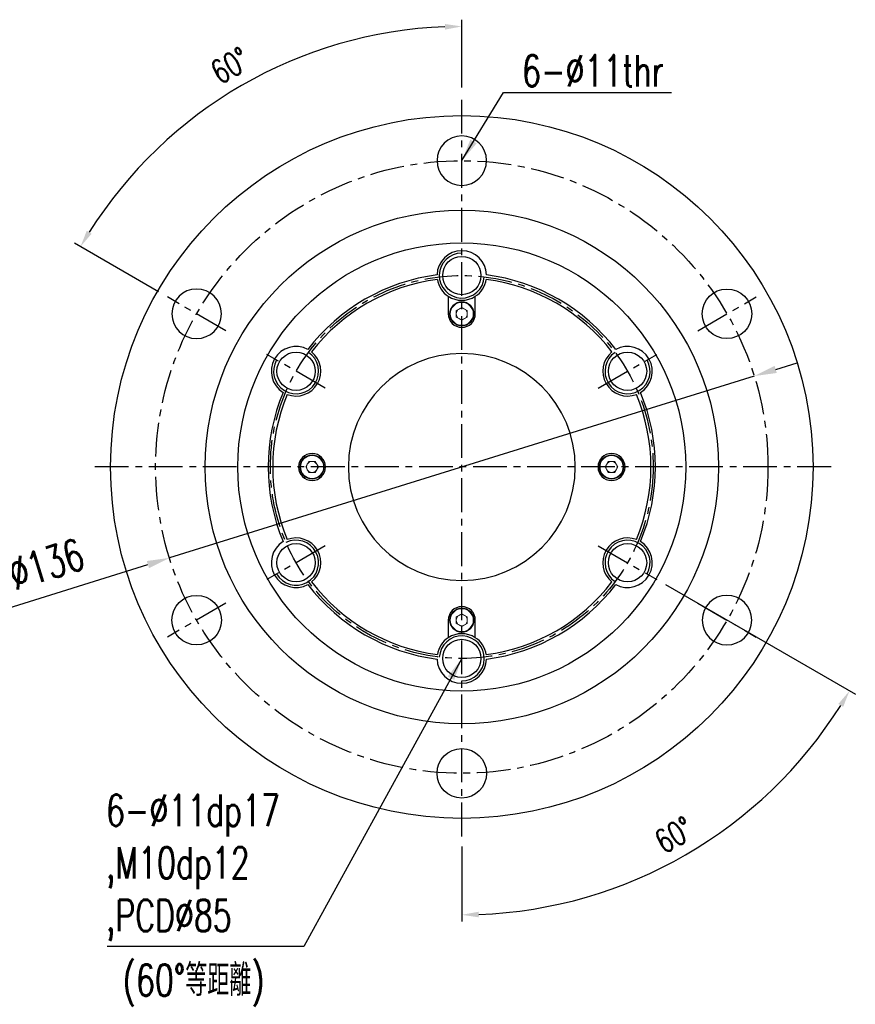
# Model space of a CAD drawing. Header units: millimetres. Extents: x -115 to 793, y -126 to 121.
# Tile 100 of 100: x 607 to 793, y -119 to 99. Entities that reach past the tile are written whole.
import ezdxf

# ---------------------------------------------------------------- set-up
doc = ezdxf.new("R2010")
doc.units = ezdxf.units.MM
doc.linetypes.add('CENTER', pattern=[2, 1.25, -0.25, 0.25, -0.25])
for name, color, linetype in [('CL', 1, 'CENTER'), ('DIM', 4, 'Continuous'), ('OUT', 3, 'Continuous')]:
    doc.layers.add(name, color=color, linetype=linetype)
doc.styles.add('DIM-7', font='SIMPLEX.shx', dxfattribs={"width": 0.7, "bigfont": 'chineset.shx'})
doc.dimstyles.new('CNS', dxfattribs={"dimtxt": 3.5, "dimasz": 2.5, "dimexe": 1, "dimexo": 1.5, "dimgap": 0.09, "dimtad": 0, "dimdsep": 46, "dimtxsty": 'DIM-7', "dimcen": 0.09, "dimclrd": 1, "dimclre": 1, "dimclrt": 4, "dimadec": 0, "dimazin": 0, "dimtfac": 1, "dimtix": 1, "dimtmove": 2, "dimatfit": 3, "dimfxl": 1, "dimtvp": 0.971429, "dimtolj": 1, "dimarcsym": 0})

# ---------------------------------------------------------------- blocks, each defined once
blk = doc.blocks.new('*D13')
at = {"layer": 'DEFPOINTS', "color": 0}
for p in [(705.4, 82), (735.71, -17.5), (748.7, -25), (705.4, -82), (739.4, -93.42)]:
    blk.add_point(p, dxfattribs=at)
at = {"layer": 'DIM', "color": 7, "lineweight": -2}
for p, q in [((750.65, -26.12), (792.8, -50.46)), ((705.4, -84.25), (705.4, -100.91))]:
    blk.add_line(p, q, dxfattribs=at)
blk.add_arc((705.4, 0), 99.41, 272.1614, 327.8386, dxfattribs=at)
at = {"layer": 'DIM', "color": 7}
for points in [[(789.03, -52.6), (790.1, -53.24), (791.5, -49.71)], [(709.16, -99.97), (709.14, -98.72), (705.4, -99.41)]]:
    blk.add_solid(points, dxfattribs=at)
at = {"layer": 'DIM', "color": 7, "insert": (752.56, -81.68), "char_height": 5.25, "attachment_point": 5, "rotation": 30, "style": 'DIM-7'}
blk.add_mtext('\\A1;60°', dxfattribs=at)
blk = doc.blocks.new('*D14')
at = {"layer": 'DEFPOINTS', "color": 0}
for p in [(671.95, 91.89), (705.4, 82), (640.02, 37.75), (653.01, 30.25), (705.4, -82)]:
    blk.add_point(p, dxfattribs=at)
at = {"layer": 'DIM', "color": 7, "lineweight": -2}
for p, q in [((705.4, 84.25), (705.4, 99.29)), ((638.07, 38.88), (619.41, 49.65))]:
    blk.add_line(p, q, dxfattribs=at)
blk.add_arc((705.4, 0), 97.79, 92.1973, 147.8027, dxfattribs=at)
at = {"layer": 'DIM', "color": 7}
for points in [[(701.64, 98.34), (701.66, 97.09), (705.4, 97.79)], [(623.18, 51.78), (622.11, 52.43), (620.71, 48.9)]]:
    blk.add_solid(points, dxfattribs=at)
at = {"layer": 'DIM', "color": 7, "insert": (653.96, 89.11), "char_height": 5.25, "attachment_point": 5, "rotation": 30, "style": 'DIM-7'}
blk.add_mtext('\\A1;60°', dxfattribs=at)
blk = doc.blocks.new('*D15')
at = {"layer": 'DEFPOINTS', "color": 0}
for p in [(770.34, 20.18), (640.46, -20.18)]:
    blk.add_point(p, dxfattribs=at)
at = {"layer": 'DIM', "color": 7, "lineweight": -2}
for p, q in [((775.11, 21.66), (779.89, 23.15)), ((770.34, 20.18), (640.46, -20.18)), ((594.02, -34.61), (635.69, -21.66))]:
    blk.add_line(p, q, dxfattribs=at)
at = {"layer": 'DIM', "color": 7}
for points in [[(774.87, 22.46), (775.36, 20.87), (770.34, 20.18)], [(635.44, -20.87), (635.94, -22.46), (640.46, -20.18)]]:
    blk.add_solid(points, dxfattribs=at)
at = {"layer": 'DIM', "color": 7, "insert": (606.77, -23.53), "char_height": 7, "attachment_point": 5, "rotation": 17.2621, "style": 'DIM-7'}
blk.add_mtext('\\A1;PCD∅136', dxfattribs=at)

msp = doc.modelspace()

# ---------------------------------------------------------------- linework, layer by layer
at = {"layer": 'CL', "color": 7, "lineweight": 30, "ltscale": 6}
for p, q in [((705.401, -82), (705.401, 82)), ((653.007, 30.25), (640.016, 37.75)), ((757.796, 30.25), (770.786, 37.75)), ((675.09, 17.5), (662.1, 25)), ((735.712, 17.5), (748.702, 25)), ((787.401, 0), (623.401, 0)), ((675.09, -17.5), (662.1, -25)), ((735.712, -17.5), (748.702, -25)), ((653.007, -30.25), (640.016, -37.75)), ((757.796, -30.25), (770.786, -37.75))]:
    msp.add_line(p, q, dxfattribs=at)
for radius in [68, 42.5]:
    msp.add_circle((705.401, 0), radius, dxfattribs=at)
at = {"layer": 'DIM', "color": 7}
for centre, start, end in [((705.401, 42.5), 90, 356.62771), ((668.595, 21.25), 150, 56.62771), ((742.207, 21.25), 123.37229, 30), ((668.595, -21.25), 210, 116.62771), ((742.207, -21.25), 330, 236.62771), ((705.401, -42.5), 270, 176.62771)]:
    msp.add_arc(centre, 5, start, end, dxfattribs=at)
at = {"layer": 'OUT', "color": 7}
for p, q in [((702.401, 37.89), (702.401, 34)), ((708.401, 34), (708.401, 37.89)), ((702.401, -34), (702.401, -37.89)), ((708.401, -37.89), (708.401, -34))]:
    msp.add_line(p, q, dxfattribs=at)
at = {"layer": 'OUT', "color": 7, "lineweight": 15}
for p, q in [((705.401, 35.417), (704.174, 34.708)), ((705.401, 35.417), (706.628, 34.708)), ((704.174, 34.708), (704.174, 33.292)), ((705.401, 32.583), (704.174, 33.292)), ((706.628, 33.292), (705.401, 32.583)), ((706.628, 33.292), (706.628, 34.708)), ((670.734, 0), (671.443, 1.227)), ((672.86, 1.227), (671.443, 1.227)), ((672.86, 1.227), (673.568, 0)), ((737.234, 0), (737.943, 1.227)), ((737.943, -1.227), (737.234, 0)), ((739.36, 1.227), (737.943, 1.227)), ((740.068, 0), (739.36, 1.227)), ((740.068, 0), (739.36, -1.227)), ((670.734, 0), (671.443, -1.227)), ((671.443, -1.227), (672.86, -1.227)), ((673.568, 0), (672.86, -1.227)), ((737.943, -1.227), (739.36, -1.227)), ((704.174, -33.292), (705.401, -32.583)), ((705.401, -32.583), (706.628, -33.292)), ((704.174, -33.292), (704.174, -34.708)), ((705.401, -35.417), (704.174, -34.708)), ((705.401, -35.417), (706.628, -34.708)), ((706.628, -34.708), (706.628, -33.292))]:
    msp.add_line(p, q, dxfattribs=at)
at = {"layer": 'OUT', "color": 7}
for centre, radius in [((705.401, 0), 78), ((705.401, 0), 57), ((705.401, 0), 49.75), ((705.401, 42.5), 4.25), ((764.291, 34), 5.5), ((668.595, 21.25), 4.25), ((742.207, 21.25), 4.25), ((668.595, -21.25), 4.25), ((742.207, -21.25), 4.25), ((646.511, -34), 5.5), ((705.401, -42.5), 4.25), ((705.401, -68), 5.5)]:
    msp.add_circle(centre, radius, dxfattribs=at)
at = {"layer": 'OUT', "color": 7, "extrusion": (0, 0, -1)}
for centre, radius in [((-705.401, 68), 5.5), ((-646.511, 34), 5.5), ((-705.401, 0), 25.2), ((-672.151, 0), 3), ((-738.651, 0), 3), ((-764.291, -34), 5.5)]:
    msp.add_circle(centre, radius, dxfattribs=at)
at = {"layer": 'OUT', "color": 7, "lineweight": 15}
for centre, radius in [((705.401, 34), 2.7), ((705.401, 34), 2.55), ((672.151, 0), 2.7), ((672.151, 0), 2.55), ((738.651, 0), 2.7), ((738.651, 0), 2.55), ((705.401, -34), 2.7), ((705.401, -34), 2.55)]:
    msp.add_circle(centre, radius, dxfattribs=at)
at = {"layer": 'OUT', "color": 7}
for centre, radius, start, end in [((705.401, 42.5), 5.5, 1.53216, 178.46784), ((705.401, 0), 43, 97.34602, 142.65398), ((705.401, 0), 42, 97.43308, 142.56692), ((705.401, 42.5), 5.5, 188.92145, 236.94427), ((705.401, 42.5), 5.5, 303.05573, 351.07855), ((705.401, 0), 42, 37.43308, 82.56692), ((705.401, 0), 43, 37.34602, 82.65398), ((705.401, 42.5), 5.5, 236.94427, 303.05573), ((705.401, 34), 3, 180, 0), ((668.595, 21.25), 5.5, 61.53216, 238.46784), ((742.207, 21.25), 5.5, 301.53216, 118.46784), ((668.595, 21.25), 5.5, 248.92145, 51.07855), ((742.207, 21.25), 5.5, 128.92145, 291.07855), ((705.401, 0), 43, 157.34602, 202.65398), ((705.401, 0), 42, 157.43308, 202.56692), ((705.401, 0), 42, 337.43308, 22.56692), ((705.401, 0), 43, 337.34602, 22.65398), ((668.595, -21.25), 5.5, 121.53216, 298.46784), ((668.595, -21.25), 5.5, 308.92145, 111.07855), ((742.207, -21.25), 5.5, 68.92145, 231.07855), ((742.207, -21.25), 5.5, 241.53216, 58.46784), ((705.401, 0), 43, 217.34602, 262.65398), ((705.401, 0), 42, 217.43308, 262.56692), ((705.401, 0), 42, 277.43308, 322.56692), ((705.401, 0), 43, 277.34602, 322.65398), ((705.401, -34), 3, 0, 180), ((705.401, -42.5), 5.5, 56.94427, 123.05573), ((705.401, -42.5), 5.5, 123.05573, 171.07855), ((705.401, -42.5), 5.5, 8.92145, 56.94427), ((705.401, -42.5), 5.5, 181.53216, 358.46784)]:
    msp.add_arc(centre, radius, start, end, dxfattribs=at)
at = {"layer": 'OUT', "color": 7, "lineweight": 15}
for centre, start, end in [((705.401, 34), 120, 180), ((705.401, 34), 60, 120), ((705.401, 34), 0, 60), ((705.401, 34), 180, 240), ((705.401, 34), 240, 300), ((705.401, 34), 300, 0), ((672.151, 0), 150, 210), ((672.151, 0), 90, 150), ((672.151, 0), 30, 90), ((672.151, 0), 330, 30), ((738.651, 0), 150, 210), ((738.651, 0), 90, 150), ((738.651, 0), 30, 90), ((738.651, 0), 330, 30), ((672.151, 0), 210, 270), ((672.151, 0), 270, 330), ((738.651, 0), 210, 270), ((738.651, 0), 270, 330), ((705.401, -34), 60, 120), ((705.401, -34), 120, 180), ((705.401, -34), 180, 240), ((705.401, -34), 0, 60), ((705.401, -34), 300, 0), ((705.401, -34), 240, 300)]:
    msp.add_arc(centre, 1.227, start, end, dxfattribs=at)

# ---------------------------------------------------------------- texts
at = {"layer": 'DIM', "color": 7, "char_height": 7, "style": 'DIM-7'}
for s, insert, attachment_point in [('6-%%C11thr', (718.79, 84.431), 7), ('6-%%C11dp17\\P,M10dp12\\P,PCD%%C85', (626.37, -72.71), 1), ('(60%%D等距離)', (630.103, -110.403), 1)]:
    msp.add_mtext(s, dxfattribs=dict(at, insert=insert, attachment_point=attachment_point))

# ---------------------------------------------------------------- dimensions: what is measured, and where the dimension line sits
at = {"layer": 'DIM', "color": 7}
for base, line1, picture, middle in [((671.954, 91.894), ((653.007, 30.25), (640.016, 37.75)), '*D14', (653.955, 89.107)), ((739.403, -93.419), ((735.712, -17.5), (748.702, -25)), '*D13', (752.558, -81.678))]:
    dim = msp.add_angular_dim_2l(base=base, line1=line1, line2=((705.401, -82), (705.401, 82)), dimstyle='CNS', override={"dimscale": 1.5, "dimclrd": 7, "dimclre": 7, "dimclrt": 7}, dxfattribs=at)
    dim.commit()
    dim.dimension.update_dxf_attribs({"geometry": picture, "text_midpoint": middle})
dim = msp.add_diameter_dim_2p(p1=(770.338, 20.179), p2=(640.464, -20.179), text='PCD<>', dimstyle='CNS', override={"dimscale": 2, "dimclrd": 7, "dimclre": 7, "dimclrt": 7, "dimtmove": 0}, dxfattribs=at)
dim.commit()
dim.dimension.update_dxf_attribs({"geometry": '*D15', "text_midpoint": (608.786, -30.022), "dimtype": 163})

# ---------------------------------------------------------------- leaders
at = {"layer": 'DIM', "color": 7, "annotation_type": 0, "has_hookline": 1}
for points, hookline_direction, text_width in [([(705.401, 68), (714.625, 83.097), (719.625, 83.097)], 0, 32.2), ([(705.401, -42.5), (670.31, -106.456), (665.31, -106.456)], 1, 38.5)]:
    msp.add_leader(points, dimstyle='CNS', override={"dimscale": 2, "dimgap": 0.09, "dimtad": 1, "dimclrd": 7, "dimclre": 4}, dxfattribs=dict(at, hookline_direction=hookline_direction, text_width=text_width))

doc.saveas('drawing.dxf')
